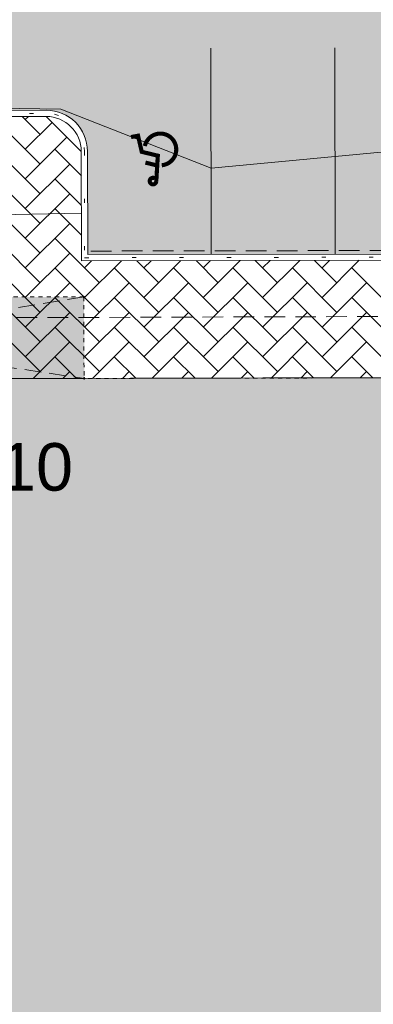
# Model space of a CAD drawing. Header units: metres. Extents: x 561538 to 562530, y 6580867 to 6581188.
# Tile 7 of 78: x 561599 to 561608, y 6581036 to 6581060. Entities that reach past the tile are written whole.
import ezdxf

# ---------------------------------------------------------------- set-up
doc = ezdxf.new("R2010")
doc.units = ezdxf.units.M
for name, pattern in [('AUDIT_E_140115124448-0', [0]), ('DASHED', [0.75, 0.5, -0.25]), ('DOT2', [3.174999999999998, 0, -3.174999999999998]), ('Hoone$0$DASHED', [0.75, 0.5, -0.25]), ('Hoone$0$VEEPIIR', [0.02001, 0.01, -9.999999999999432e-06, 0.01])]:
    doc.linetypes.add(name, pattern=pattern)
doc.layers.add('Hoone$0$ar', color=7, linetype='Continuous')
for name, color, linetype, lineweight in [('Hoone$0$DP_suurim_ehitisealuse_pind', 150, 'Continuous', 0), ('KLM_hatch-soidutee-asfalt-tyyp2', 253, 'Continuous', 9), ('KLM_hatch_betoonkivi', 253, 'Continuous', 9), ('KLM_horisontaal', 154, 'Continuous', 9), ('KLM_LM', 7, 'AUDIT_E_140115124448-0', 9), ('KLM_äärekivi_sõidutee', 1, 'Continuous', 9), ('TPK_Kattemärgistus', 7, 'Continuous', 9)]:
    doc.layers.add(name, color=color, linetype=linetype, lineweight=lineweight)
doc.styles.add('Hoone$0$GENERATED_STYLE_3', font='arial.ttf')

msp = doc.modelspace()

# ---------------------------------------------------------------- hatches: boundary and pattern name
at = {"layer": 'Hoone$0$ar', "linetype": 'Hoone$0$VEEPIIR', "lineweight": 15, "true_color": 0xc284a3}
h = msp.add_hatch(color=233, dxfattribs=at)
h.dxf.hatch_style = 1
h.paths.add_polyline_path([(561588.5333273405, 6581022.337083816), (561643.233230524, 6581022.439999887), (561643.2057799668, 6581037.029974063), (561643.2056831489, 6581039.89997388), (561637.2003907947, 6581039.888675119), (561637.1796194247, 6581050.92866066), (561588.4797056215, 6581050.837033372), (561600.7834069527, 6581050.860182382), (561600.7796911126, 6581052.835151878), (561587.4796911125, 6581052.835151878), (561587.4796911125, 6581044.535151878), (561588.491966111, 6581044.53705702)])
at = {"layer": 'KLM_hatch-soidutee-asfalt-tyyp2'}
h = msp.add_hatch(color=253, dxfattribs=at)
edge = h.paths.add_edge_path()
edge.add_line((561583.4305470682, 6581072.325885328), (561583.4604306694, 6581057.325915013))
edge.add_line((561583.4604306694, 6581057.325915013), (561599.8605077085, 6581057.356847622))
edge.add_arc((561599.862393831, 6581056.356849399), 1.000000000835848, 0.11414705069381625, 90.1080669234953, ccw=False)
edge.add_line((561600.8623918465, 6581056.35884164), (561600.8673727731, 6581053.858682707))
edge.add_line((561600.8673727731, 6581053.858682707), (561636.1683412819, 6581053.925100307))
edge.add_arc((561636.1702227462, 6581052.925102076), 1.00000000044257, 0.10777591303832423, 90.10780002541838, ccw=False)
edge.add_line((561637.1702209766, 6581052.92698312), (561637.2001282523, 6581037.027708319))
edge.add_line((561637.2001282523, 6581037.027708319), (561643.8001438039, 6581037.029429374))
edge.add_line((561643.8001438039, 6581037.029429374), (561643.777595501, 6581049.013854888))
edge.add_arc((561645.7775919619, 6581049.017617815), 2.000000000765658, 90.10806694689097, 180.107799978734, ccw=False)
edge.add_line((561645.7738197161, 6581051.017614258), (561650.1738212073, 6581051.025913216))
edge.add_line((561650.1738212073, 6581051.025913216), (561650.1343104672, 6581072.025876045))
edge.add_line((561650.1343104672, 6581072.025876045), (561644.766261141, 6581072.015751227))
edge.add_arc((561644.7624888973, 6581074.01574767), 2.00000000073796, 180.1080669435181, 270.1080668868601, ccw=False)
edge.add_line((561642.7624924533, 6581074.011975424), (561642.756417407, 6581077.232887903))
edge.add_arc((561649.756404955, 6581077.246090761), 6.999999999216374, 93.32533804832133, 180.1080669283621, ccw=False)
edge.add_line((561649.3503663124, 6581084.234304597), (561628.3485795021, 6581083.014443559))
edge.add_arc((561628.7580091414, 6581076.025766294), 7.000660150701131, 0.11039423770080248, 93.35282438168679, ccw=False)
edge.add_line((561635.758656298, 6581076.039254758), (561635.7635878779, 6581073.424593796))
edge.add_arc((561634.763589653, 6581073.422707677), 1.000000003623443, -89.89193287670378, 0.10806672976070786, ccw=False)
edge.add_line((561634.765475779, 6581072.422709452), (561596.6475766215, 6581072.350814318))
edge.add_arc((561596.6456905, 6581073.35081254), 1.000000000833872, 180.1080669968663, 270.10806686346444, ccw=False)
edge.add_line((561595.6456922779, 6581073.348926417), (561595.6417466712, 6581075.440837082))
edge.add_arc((561601.6417359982, 6581075.452153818), 5.999999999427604, 93.3253380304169, 180.1080669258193, ccw=False)
edge.add_line((561601.2937028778, 6581081.442051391), (561583.2956432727, 6581080.396303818))
edge.add_arc((561583.6436763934, 6581074.406406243), 6.000000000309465, 0.10806691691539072, 93.32533803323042, ccw=False)
edge.add_line((561589.643665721, 6581074.417722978), (561589.6457029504, 6581073.337609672))
edge.add_arc((561588.6457047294, 6581073.33572355), 0.9999999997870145, -89.89193310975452, 0.10806689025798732, ccw=False)
edge.add_line((561588.6475908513, 6581072.335725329), (561583.4305470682, 6581072.325885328))

# ---------------------------------------------------------------- linework, layer by layer
at = {"layer": 'Hoone$0$ar', "color": 18, "linetype": 'Hoone$0$DASHED', "lineweight": 13, "ltscale": 0.8, "true_color": 0x000000}
for p, q in [((561587.4740560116, 6581052.833478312), (561600.7777718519, 6581050.858508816)), ((561600.7740560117, 6581052.833478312), (561588.4744778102, 6581050.835360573))]:
    msp.add_line(p, q, dxfattribs=at)
at = {"layer": 'Hoone$0$ar', "color": 18, "linetype": 'Hoone$0$VEEPIIR', "lineweight": 20, "true_color": 0x000000}
for points in [[(561587.4740560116, 6581050.835359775), (561587.4740560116, 6581050.833478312), (561587.4740560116, 6581052.833478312), (561600.7740560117, 6581052.833478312), (561600.7777718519, 6581050.858508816)], [(561588.5276922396, 6581022.335410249), (561643.2275954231, 6581022.438326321), (561643.2001448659, 6581037.028300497), (561637.2001554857, 6581037.017011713), (561637.1739843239, 6581050.926987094), (561588.4740705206, 6581050.835359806), (561588.5276922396, 6581022.335410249)]]:
    msp.add_lwpolyline(points, dxfattribs=at)
at = {"layer": 'Hoone$0$ar', "lineweight": 0}
for centre in [(561600.774054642, 6581052.833535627), (561600.7777704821, 6581050.858566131)]:
    msp.add_circle(centre, 0.01855530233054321, dxfattribs=at)
at = {"layer": 'Hoone$0$DP_suurim_ehitisealuse_pind', "color": 18, "lineweight": 25, "true_color": 0x000000, "const_width": 0.01}
msp.add_lwpolyline([(561643.2274986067, 6581022.438326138), (561643.200048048, 6581037.028300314), (561637.2001554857, 6581037.017011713), (561637.173984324, 6581050.926987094), (561588.4744778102, 6581050.835360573), (561588.5276922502, 6581022.335410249)], close=True, dxfattribs=at)
at = {"layer": 'KLM_hatch-soidutee-asfalt-tyyp2', "color": 253}
for p, q in [((561583.4604306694, 6581057.325915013), (561599.8605077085, 6581057.356847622)), ((561600.8623918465, 6581056.35884164), (561600.8673727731, 6581053.858682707)), ((561600.8673727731, 6581053.858682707), (561636.1683412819, 6581053.925100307))]:
    msp.add_line(p, q, dxfattribs=at)
msp.add_arc((561599.862393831, 6581056.3568494), 0.9999999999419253, 0.1141469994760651, 90.10806692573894, dxfattribs=at)
at = {"layer": 'KLM_hatch_betoonkivi'}
for p, q in [((561599.8607906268, 6581057.206847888), (561583.4607295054, 6581057.175915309)), ((561599.7138840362, 6581056.770790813), (561599.2789244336, 6581057.205750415)), ((561599.3546740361, 6581057.130001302), (561599.4307094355, 6581057.206036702)), ((561600.7123921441, 6581056.358542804), (561599.8607906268, 6581057.206847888)), ((561599.7138840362, 6581056.052370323), (561598.6362533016, 6581057.130001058)), ((561599.3546740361, 6581056.411580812), (561600.0056462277, 6581057.062553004)), ((561599.3546740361, 6581055.693160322), (561600.3655530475, 6581056.704039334)), ((561599.7138840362, 6581055.333949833), (561598.6362533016, 6581056.411580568)), ((561600.7135624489, 6581055.7711124), (561600.073094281, 6581056.411580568)), ((561600.7176718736, 6581053.708400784), (561600.7123921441, 6581056.358542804)), ((561599.3546740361, 6581054.974739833), (561600.4323047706, 6581056.052370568)), ((561599.7138840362, 6581054.615529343), (561598.6362533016, 6581055.693160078)), ((561600.7149965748, 6581055.051257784), (561600.073094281, 6581055.693160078)), ((561599.3546740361, 6581054.256319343), (561600.4323047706, 6581055.333950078)), ((561599.7138840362, 6581053.897108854), (561598.6362533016, 6581054.974739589)), ((561600.7164307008, 6581054.331403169), (561600.073094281, 6581054.974739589)), ((561599.3546740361, 6581053.537898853), (561600.4323047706, 6581054.615529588)), ((561599.7138840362, 6581053.178688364), (561598.6362533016, 6581054.256319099)), ((561601.1507250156, 6581053.178688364), (561600.073094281, 6581054.256319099)), ((561599.3546740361, 6581052.819478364), (561600.4323047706, 6581053.897109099)), ((561636.1686235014, 6581053.775100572), (561600.7176718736, 6581053.708400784)), ((561600.7915150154, 6581052.819478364), (561601.6822522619, 6581053.71021561)), ((561600.7915150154, 6581053.537898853), (561600.9624775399, 6581053.708861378)), ((561602.5875659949, 6581053.178688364), (561602.0553368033, 6581053.710917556)), ((561602.2283559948, 6581052.819478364), (561603.1218017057, 6581053.712924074)), ((561602.2283559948, 6581053.537898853), (561602.4020269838, 6581053.711569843)), ((561604.0244069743, 6581053.178688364), (561603.4894794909, 6581053.713615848)), ((561603.6651969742, 6581052.819478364), (561604.5613511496, 6581053.715632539)), ((561603.6651969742, 6581053.537898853), (561603.8415764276, 6581053.714278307)), ((561605.4612479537, 6581053.178688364), (561604.9236221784, 6581053.71631414)), ((561605.1020379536, 6581052.819478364), (561606.0009005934, 6581053.718341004)), ((561605.1020379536, 6581053.537898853), (561605.2811258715, 6581053.716986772)), ((561606.8980889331, 6581053.178688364), (561606.357764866, 6581053.719012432)), ((561606.538878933, 6581052.819478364), (561607.4404500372, 6581053.721049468)), ((561606.538878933, 6581053.537898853), (561606.7206753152, 6581053.719695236)), ((561599.7138840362, 6581052.460267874), (561598.6362533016, 6581053.537898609)), ((561601.1507250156, 6581052.460267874), (561600.073094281, 6581053.537898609)), ((561602.5875659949, 6581052.460267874), (561601.5099352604, 6581053.537898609)), ((561604.0244069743, 6581052.460267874), (561602.9467762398, 6581053.537898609)), ((561605.4612479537, 6581052.460267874), (561604.3836172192, 6581053.537898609)), ((561606.8980889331, 6581052.460267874), (561605.8204581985, 6581053.537898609)), ((561608.3349299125, 6581052.460267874), (561607.2572991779, 6581053.537898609)), ((561599.3546740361, 6581052.101057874), (561600.4323047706, 6581053.178688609)), ((561600.7915150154, 6581052.101057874), (561601.86914575, 6581053.178688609)), ((561602.2283559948, 6581052.101057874), (561603.3059867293, 6581053.178688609)), ((561603.6651969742, 6581052.101057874), (561604.7428277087, 6581053.178688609)), ((561605.1020379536, 6581052.101057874), (561606.1796686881, 6581053.178688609)), ((561606.538878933, 6581052.101057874), (561607.6165096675, 6581053.178688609)), ((561599.7138840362, 6581051.741847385), (561598.6362533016, 6581052.81947812)), ((561601.1507250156, 6581051.741847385), (561600.073094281, 6581052.81947812)), ((561602.5875659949, 6581051.741847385), (561601.5099352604, 6581052.81947812)), ((561604.0244069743, 6581051.741847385), (561602.9467762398, 6581052.81947812)), ((561605.4612479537, 6581051.741847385), (561604.3836172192, 6581052.81947812)), ((561606.8980889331, 6581051.741847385), (561605.8204581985, 6581052.81947812)), ((561608.3349299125, 6581051.741847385), (561607.2572991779, 6581052.81947812)), ((561599.3546740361, 6581051.382637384), (561600.4323047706, 6581052.460268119)), ((561600.7915150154, 6581051.382637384), (561601.86914575, 6581052.460268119)), ((561602.2283559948, 6581051.382637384), (561603.3059867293, 6581052.460268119)), ((561603.6651969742, 6581051.382637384), (561604.7428277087, 6581052.460268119)), ((561605.1020379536, 6581051.382637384), (561606.1796686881, 6581052.460268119)), ((561606.538878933, 6581051.382637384), (561607.6165096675, 6581052.460268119)), ((561599.7138840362, 6581051.023426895), (561598.6362533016, 6581052.10105763)), ((561601.1507250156, 6581051.023426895), (561600.073094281, 6581052.10105763)), ((561602.5875659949, 6581051.023426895), (561601.5099352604, 6581052.10105763)), ((561604.0244069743, 6581051.023426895), (561602.9467762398, 6581052.10105763)), ((561605.4612479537, 6581051.023426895), (561604.3836172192, 6581052.10105763)), ((561606.8980889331, 6581051.023426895), (561605.8204581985, 6581052.10105763)), ((561608.3349299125, 6581051.023426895), (561607.2572991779, 6581052.10105763)), ((561599.5469656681, 6581050.856508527), (561600.4323047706, 6581051.74184763)), ((561600.9862565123, 6581050.858958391), (561601.86914575, 6581051.74184763)), ((561602.4258059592, 6581050.861666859), (561603.3059867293, 6581051.74184763)), ((561603.8653554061, 6581050.864375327), (561604.7428277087, 6581051.74184763)), ((561605.3049048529, 6581050.867083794), (561606.1796686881, 6581051.74184763)), ((561606.7444542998, 6581050.869792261), (561607.6165096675, 6581051.74184763)), ((561600.5974667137, 6581050.858264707), (561600.073094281, 6581051.38263714)), ((561602.0316471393, 6581050.860925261), (561601.5099352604, 6581051.38263714)), ((561603.4657898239, 6581050.863623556), (561602.9467762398, 6581051.38263714)), ((561604.8999325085, 6581050.866321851), (561604.3836172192, 6581051.38263714)), ((561606.334075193, 6581050.869020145), (561605.8204581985, 6581051.38263714)), ((561607.7682178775, 6581050.87171844), (561607.2572991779, 6581051.38263714)), ((561600.2665891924, 6581050.857711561), (561600.4323047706, 6581051.02342714)), ((561601.7060312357, 6581050.860312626), (561601.86914575, 6581051.02342714)), ((561603.1455806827, 6581050.863021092), (561603.3059867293, 6581051.02342714)), ((561604.5851301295, 6581050.86572956), (561604.7428277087, 6581051.02342714)), ((561606.0246795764, 6581050.868438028), (561606.1796686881, 6581051.02342714)), ((561607.4642290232, 6581050.871146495), (561607.6165096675, 6581051.02342714)), ((561588.4744728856, 6581050.837998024), (561600.7777704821, 6581050.858566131)), ((561600.7777704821, 6581050.858566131), (561637.0239832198, 6581050.926762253))]:
    msp.add_line(p, q, dxfattribs=at)
at = {"layer": 'KLM_horisontaal'}
for p, q in [((561597.4901218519, 6581057.423901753), (561600.2203725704, 6581057.381346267)), ((561600.2203725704, 6581057.381346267), (561603.8533833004, 6581055.950668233)), ((561603.8533833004, 6581055.950668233), (561618.0508804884, 6581057.291018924)), ((561600.7153761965, 6581054.860708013), (561592.8017792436, 6581054.729282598)), ((561588.4376763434, 6581050.831453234), (561635.0369522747, 6581050.942444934))]:
    msp.add_line(p, q, dxfattribs=at)
at = {"layer": 'KLM_horisontaal', "linetype": 'DASHED'}
for p, q in [((561600.9445446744, 6581053.945502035), (561636.2221074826, 6581054.008118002)), ((561591.6431991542, 6581052.30804095), (561632.4741480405, 6581052.436345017))]:
    msp.add_line(p, q, dxfattribs=at)
at = {"layer": 'KLM_LM'}
for p, q in [((561603.8573187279, 6581053.864154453), (561603.8478881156, 6581058.86414556)), ((561606.8573133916, 6581053.869812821), (561606.8478827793, 6581058.869803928))]:
    msp.add_line(p, q, dxfattribs=at)
at = {"layer": 'KLM_äärekivi_sõidutee'}
for p, q in [((561583.3107297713, 6581057.175632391), (561599.8607906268, 6581057.206847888)), ((561583.4604306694, 6581057.325915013), (561599.8605077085, 6581057.356847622)), ((561600.7123921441, 6581056.358542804), (561600.7176718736, 6581053.708400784)), ((561600.8623918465, 6581056.35884164), (561600.8673727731, 6581053.858682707)), ((561600.8673727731, 6581053.858682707), (561636.1683412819, 6581053.925100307)), ((561600.7176718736, 6581053.708400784), (561636.1686235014, 6581053.775100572))]:
    msp.add_line(p, q, dxfattribs=at)
at = {"layer": 'KLM_äärekivi_sõidutee', "linetype": 'DOT2', "lineweight": 9, "ltscale": 0.33}
for p, q in [((561583.3855802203, 6581057.250773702), (561599.8606491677, 6581057.281847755)), ((561600.7873919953, 6581056.358692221), (561600.7925223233, 6581053.783541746)), ((561600.7925223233, 6581053.783541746), (561636.1684823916, 6581053.850100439))]:
    msp.add_line(p, q, dxfattribs=at)
at = {"layer": 'KLM_äärekivi_sõidutee'}
for radius, start, end in [(0.9999999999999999, 0.1141470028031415, 90.10806692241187), (0.8499999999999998, 0.1141469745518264, 90.10806692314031)]:
    msp.add_arc((561599.862393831, 6581056.3568494), radius, start, end, dxfattribs=at)
at = {"layer": 'KLM_äärekivi_sõidutee', "linetype": 'DOT2', "lineweight": 9, "ltscale": 0.33}
msp.add_arc((561599.862393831, 6581056.3568494), 0.9249999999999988, 0.1141469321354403, 90.10806692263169, dxfattribs=at)
at = {"layer": 'TPK_Kattemärgistus', "const_width": 0.1, "flags": 128}
for points in [[(561602.5265535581, 6581055.634347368), (561602.5640510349, 6581056.256501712), (561602.1751973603, 6581056.350271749), (561602.0855120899, 6581056.740087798), (561601.9156591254, 6581056.708160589)], [(561602.5302644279, 6581056.02393037), (561602.2649872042, 6581056.088580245)]]:
    msp.add_lwpolyline(points, dxfattribs=at)
for points in [[(561602.2502923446, 6581056.490054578, -1.975636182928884), (561602.6598066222, 6581056.025103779, 0.1369268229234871)], [(561602.5265535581, 6581055.634347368, -4.205957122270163), (561602.5000423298, 6581055.700937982, -1.988076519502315)]]:
    msp.add_lwpolyline(points, format="xyb", dxfattribs=at)

# ---------------------------------------------------------------- texts
at = {"layer": 'Hoone$0$ar', "color": 7, "linetype": 'Continuous', "lineweight": 20, "insert": (561591.530446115, 6581048.706306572), "char_height": 1.152, "attachment_point": 4, "style": 'Hoone$0$GENERATED_STYLE_3'}
msp.add_mtext('±0.00=42.10', dxfattribs=at)

doc.saveas('drawing.dxf')
